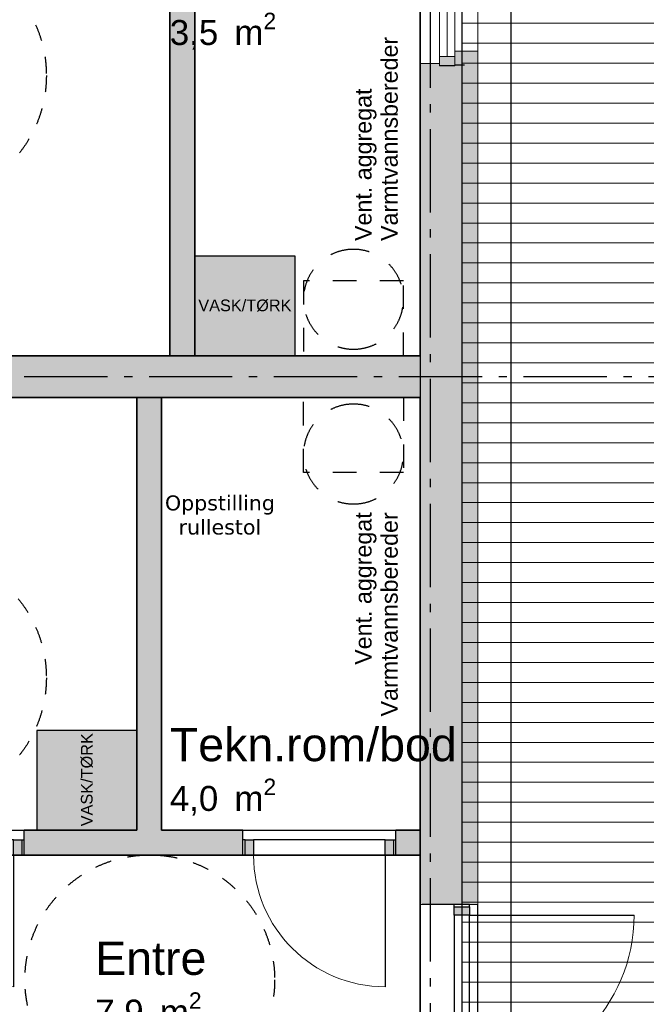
# Model space of a CAD drawing. Header units: millimetres. Extents: x 159314 to 204670, y 149478 to 189280.
# Tile 35 of 43: x 181694 to 185458, y 169323 to 175238. Entities that reach past the tile are written whole.
import ezdxf
from ezdxf.enums import TextEntityAlignment as Align

# ---------------------------------------------------------------- set-up
doc = ezdxf.new("R2010")
doc.units = ezdxf.units.MM
doc.header["$LTSCALE"] = 0.5
doc.header["$MEASUREMENT"] = 0
for name, pattern in [('Akselinje', [1500, 1000, -200, 100, -200]), ('PLINE', [0]), ('Små Stiplet', [564.444444, 282.222222, -282.222222]), ('Stipling', [400, 200, -200])]:
    doc.linetypes.add(name, pattern=pattern)
for name, color, linetype in [('0(Nye konstruksjoner)', 7, 'Continuous'), ('23-- Yttervegger (Skravur)(Nye konstruksjoner)', 7, 'Continuous'), ('23-- Yttervegger(Nye konstruksjoner)', 7, 'Continuous'), ('24-- Innervegger (Skravur)(Nye konstruksjoner)', 7, 'Continuous'), ('24-- Innervegger(Nye konstruksjoner)', 7, 'Continuous'), ('244- Vinduer_ dører_ foldevegger(Nye konstruksjoner)', 7, 'Continuous'), ('25-- Dekker(Nye konstruksjoner)', 7, 'Continuous'), ('251- Frittbærende dekker(Nye konstruksjoner)', 7, 'Continuous'), ('26-- Yttertak(Nye konstruksjoner)', 7, 'Continuous'), ('315- Utstyr for sanitærinstallasjoner (Skravur)(Nye konstruksjoner)', 7, 'Continuous'), ('315- Utstyr for sanitærinstallasjoner(Nye konstruksjoner)', 7, 'Continuous'), ('822- Modullinjer(Nye konstruksjoner)', 7, 'Continuous'), ('838- Annen tekst(Nye konstruksjoner)', 7, 'Continuous'), ('862- M___Nettoareal(Nye konstruksjoner)', 7, 'Continuous'), ('862- M___Nettoareal(Polylinje)(Nye konstruksjoner)', 7, 'Continuous'), ('862- M___Nettoareal(Tekst)(Nye konstruksjoner)', 7, 'Continuous'), ('878- Annen overflate_visuell informasjon_snusirkler(Nye konstruksjoner)', 7, 'Continuous')]:
    doc.layers.add(name, color=color, linetype=linetype)
for name, color, linetype, lineweight in [('234- Vinduer_ dører_ porter(Nye konstruksjoner)', 7, 'Continuous', 0), ('235- Utvendig kledning og overflate(Nye konstruksjoner)', 7, 'Continuous', 0), ('236- Innvendig kledning og overflate(Nye konstruksjoner)', 7, 'Continuous', 0), ('255- Gulvoverflate(Nye konstruksjoner)', 7, 'Continuous', 0)]:
    doc.layers.add(name, color=color, linetype=linetype, lineweight=lineweight)
doc.styles.add('GENERATED_STYLE_1', font='arial.ttf')
doc.styles.add('GENERATED_STYLE_2', font='verdana.ttf')
doc.styles.add('GENERATED_STYLE_4', font='arialbd.ttf')

# ---------------------------------------------------------------- blocks, each defined once
blk = doc.blocks.new('Leilighet 5_102_9_1', base_point=(175190.7, 178886))
at = {"layer": '862- M___Nettoareal(Polylinje)(Nye konstruksjoner)', "linetype": 'PLINE', "flags": 128}
blk.add_lwpolyline([(176598.9, 180733.7), (176598.9, 173218.7), (184098.9, 173218.7), (184098.9, 180733.7)], close=True, dxfattribs=at)
at = {"layer": '862- M___Nettoareal(Tekst)(Nye konstruksjoner)', "style": 'GENERATED_STYLE_1'}
for tag, height, p in [('DUMMY_861', 300, (176128.6, 179239.6)), ('ROOM_NAME', 300, (174252.9, 179171)), ('DUMMY_862', 150, (174252.9, 178768.2))]:
    blk.add_attdef(tag, text='', height=height, dxfattribs=at).set_placement(p, align=Align.TOP_LEFT)
blk = doc.blocks.new('Leilighet 6_102_10_1', base_point=(175190.7, 167498.2))
at = {"layer": '862- M___Nettoareal(Polylinje)(Nye konstruksjoner)', "linetype": 'PLINE', "flags": 128}
blk.add_lwpolyline([(176598.9, 172968.7), (176598.9, 165453.7), (184098.9, 165453.7), (184098.9, 172968.7)], close=True, dxfattribs=at)
at = {"layer": '862- M___Nettoareal(Tekst)(Nye konstruksjoner)', "style": 'GENERATED_STYLE_1'}
for tag, height, p in [('DUMMY_861', 300, (176128.6, 167851.8)), ('ROOM_NAME', 300, (174252.9, 167783.2)), ('DUMMY_862', 150, (174252.9, 167380.4))]:
    blk.add_attdef(tag, text='', height=height, dxfattribs=at).set_placement(p, align=Align.TOP_LEFT)
blk = doc.blocks.new('Tekn.rom_bod_104_14_1', base_point=(182887.9, 174191.4))
at = {"layer": '862- M___Nettoareal(Polylinje)(Nye konstruksjoner)', "linetype": 'PLINE', "flags": 128}
blk.add_lwpolyline([(184098.9, 173218.7), (184098.9, 175819), (182746.6, 175819), (182746.6, 173218.7)], close=True, dxfattribs=at)
at = {"layer": '862- M___Nettoareal(Tekst)(Nye konstruksjoner)', "insert": (182595.5, 175280), "char_height": 150, "attachment_point": 1, "style": 'GENERATED_STYLE_1'}
blk.add_mtext('\\A1;{\\pql;\\pt0,24100;\\fArial|b0|i0|c0|p0;\\W1.000000;3,5\\fArial|b0|i0|c0|p0;\\W1.000000;\\A1{\\H.66x;\\S^  ;}\\fArial|b0|i0|c0|p0;\\W1.000000; m\\fArial|b0|i0|c0|p0;\\W1.000000;\\A1{\\H.66x;\\S2^  ;}}', dxfattribs=at)
at = {"layer": '862- M___Nettoareal(Tekst)(Nye konstruksjoner)', "style": 'GENERATED_STYLE_1'}
for tag, height, p in [('DUMMY_861', 200, (184257.3, 175630.7)), ('ROOM_NAME', 200, (182595.5, 175585)), ('DUMMY_862', 150, (182595.5, 175316.4))]:
    blk.add_attdef(tag, text='', height=height, dxfattribs=at).set_placement(p, align=Align.TOP_LEFT)
blk = doc.blocks.new('Bad_103_15_1', base_point=(181261.3, 174831.7))
at = {"layer": '862- M___Nettoareal(Polylinje)(Nye konstruksjoner)', "linetype": 'PLINE', "flags": 128}
for points in [[(179846.2, 173218.7), (182596.6, 173218.7), (182596.6, 175819), (179846.2, 175819)], [(181041.2, 173469.5), (181551.2, 173469.5), (181551.2, 173219.5), (181041.2, 173219.5)]]:
    blk.add_lwpolyline(points, close=True, dxfattribs=at)
at = {"layer": '862- M___Nettoareal(Tekst)(Nye konstruksjoner)', "insert": (180560.7, 174901.3), "char_height": 150, "attachment_point": 1, "style": 'GENERATED_STYLE_1'}
blk.add_mtext('\\A1;{\\pql;\\pt0,24100;\\fArial|b0|i0|c0|p0;\\W1.000000;7,0\\fArial|b0|i0|c0|p0;\\W1.000000;\\A1{\\H.66x;\\S^  ;}\\fArial|b0|i0|c0|p0;\\W1.000000; m\\fArial|b0|i0|c0|p0;\\W1.000000;\\A1{\\H.66x;\\S2^  ;}}', dxfattribs=at)
at = {"layer": '862- M___Nettoareal(Tekst)(Nye konstruksjoner)', "style": 'GENERATED_STYLE_1'}
for tag, height, p in [('DUMMY_861', 200, (181048.7, 175252)), ('ROOM_NAME', 200, (180560.7, 175206.3)), ('DUMMY_862', 150, (180560.7, 174937.7))]:
    blk.add_attdef(tag, text='', height=height, dxfattribs=at).set_placement(p, align=Align.TOP_LEFT)
blk = doc.blocks.new('Entre_106_16_1', base_point=(182414.8, 170152.9))
at = {"layer": '862- M___Nettoareal(Polylinje)(Nye konstruksjoner)', "linetype": 'PLINE', "flags": 128}
blk.add_lwpolyline([(180348.9, 168113.7), (184098.9, 168113.7), (184098.9, 170218.3), (180348.9, 170218.3)], close=True, dxfattribs=at)
at = {"layer": '862- M___Nettoareal(Tekst)(Nye konstruksjoner)', "insert": (182147.5, 169394.7), "char_height": 150, "attachment_point": 1, "style": 'GENERATED_STYLE_1'}
blk.add_mtext('\\A1;{\\pql;\\pt0,24100;\\fArial|b0|i0|c0|p0;\\W1.000000;7,9\\fArial|b0|i0|c0|p0;\\W1.000000;\\A1{\\H.66x;\\S^  ;}\\fArial|b0|i0|c0|p0;\\W1.000000; m\\fArial|b0|i0|c0|p0;\\W1.000000;\\A1{\\H.66x;\\S2^  ;}}', dxfattribs=at)
at = {"layer": '862- M___Nettoareal(Tekst)(Nye konstruksjoner)', "style": 'GENERATED_STYLE_1'}
for tag, height, p in [('DUMMY_861', 200, (182803.1, 169745.4)), ('ROOM_NAME', 200, (182147.5, 169699.7)), ('DUMMY_862', 150, (182147.5, 169431.1))]:
    blk.add_attdef(tag, text='', height=height, dxfattribs=at).set_placement(p, align=Align.TOP_LEFT)
blk = doc.blocks.new('Bad_103_19_1', base_point=(181261.3, 171129.4))
at = {"layer": '862- M___Nettoareal(Polylinje)(Nye konstruksjoner)', "linetype": 'PLINE', "flags": 128}
blk.add_lwpolyline([(179846.2, 170368.3), (182396.6, 170368.3), (182396.6, 172968.7), (181515.2, 172968.7), (181005.2, 172968.7), (179846.2, 172968.7)], close=True, dxfattribs=at)
at = {"layer": '862- M___Nettoareal(Tekst)(Nye konstruksjoner)', "insert": (180560.7, 171198.9), "char_height": 150, "attachment_point": 1, "style": 'GENERATED_STYLE_1'}
blk.add_mtext('\\A1;{\\pql;\\pt0,24100;\\fArial|b0|i0|c0|p0;\\W1.000000;6,6\\fArial|b0|i0|c0|p0;\\W1.000000;\\A1{\\H.66x;\\S^  ;}\\fArial|b0|i0|c0|p0;\\W1.000000; m\\fArial|b0|i0|c0|p0;\\W1.000000;\\A1{\\H.66x;\\S2^  ;}}', dxfattribs=at)
at = {"layer": '862- M___Nettoareal(Tekst)(Nye konstruksjoner)', "style": 'GENERATED_STYLE_1'}
for tag, height, p in [('DUMMY_861', 200, (181048.7, 171549.6)), ('ROOM_NAME', 200, (180560.7, 171503.9)), ('DUMMY_862', 150, (180560.7, 171235.3))]:
    blk.add_attdef(tag, text='', height=height, dxfattribs=at).set_placement(p, align=Align.TOP_LEFT)
blk = doc.blocks.new('Tekn.rom_bod_104_32_1', base_point=(182887.9, 169589.9))
at = {"layer": '862- M___Nettoareal(Polylinje)(Nye konstruksjoner)', "linetype": 'PLINE', "flags": 128}
blk.add_lwpolyline([(184098.9, 172968.7), (182546.6, 172968.7), (182546.6, 170368.3), (184098.9, 170368.3)], close=True, dxfattribs=at)
at = {"layer": '862- M___Nettoareal(Tekst)(Nye konstruksjoner)', "insert": (182595.5, 170678.5), "char_height": 150, "attachment_point": 1, "style": 'GENERATED_STYLE_1'}
blk.add_mtext('\\A1;{\\pql;\\pt0,24100;\\fArial|b0|i0|c0|p0;\\W1.000000;4,0\\fArial|b0|i0|c0|p0;\\W1.000000;\\A1{\\H.66x;\\S^  ;}\\fArial|b0|i0|c0|p0;\\W1.000000; m\\fArial|b0|i0|c0|p0;\\W1.000000;\\A1{\\H.66x;\\S2^  ;}}', dxfattribs=at)
at = {"layer": '862- M___Nettoareal(Tekst)(Nye konstruksjoner)', "style": 'GENERATED_STYLE_1'}
for tag, height, p in [('DUMMY_861', 200, (184257.3, 171029.2)), ('ROOM_NAME', 200, (182595.5, 170983.5)), ('DUMMY_862', 150, (182595.5, 170714.9))]:
    blk.add_attdef(tag, text='', height=height, dxfattribs=at).set_placement(p, align=Align.TOP_LEFT)
blk = doc.blocks.new('Vindu[13]_1')
at = {"layer": '23-- Yttervegger (Skravur)(Nye konstruksjoner)', "linetype": 'Continuous'}
for points in [[(184215.9, 175451.2), (184215.9, 175395.2), (184307.9, 175395.2), (184307.9, 175451.2)], [(184307.9, 174961.2), (184307.9, 175017.2), (184215.9, 175017.2), (184215.9, 174961.2)]]:
    blk.add_hatch(color=256, dxfattribs=at).paths.add_polyline_path(points)
at = {"layer": '234- Vinduer_ dører_ porter(Nye konstruksjoner)', "linetype": 'PLINE'}
for p, q in [((184215.9, 175451.2), (184215.9, 175395.2)), ((184307.9, 175395.2), (184307.9, 175451.2)), ((184098.9, 175438.2), (184098.9, 174974.2)), ((184215.9, 175395.2), (184307.9, 175395.2)), ((184215.9, 175395.2), (184215.9, 175017.2)), ((184261.9, 175395.2), (184261.9, 175017.2)), ((184307.9, 175017.2), (184307.9, 175395.2)), ((184444.9, 175364.2), (184444.9, 175048.2)), ((184307.9, 175017.2), (184215.9, 175017.2)), ((184215.9, 175017.2), (184215.9, 174961.2)), ((184307.9, 174961.2), (184307.9, 175017.2))]:
    blk.add_line(p, q, dxfattribs=at)
at = {"layer": '235- Utvendig kledning og overflate(Nye konstruksjoner)', "linetype": 'PLINE'}
for p, q in [((184444.9, 175451.2), (184444.9, 175364.2)), ((184307.9, 175364.2), (184444.9, 175364.2)), ((184307.9, 175048.2), (184444.9, 175048.2)), ((184444.9, 174961.2), (184444.9, 175048.2))]:
    blk.add_line(p, q, dxfattribs=at)
at = {"layer": '236- Innvendig kledning og overflate(Nye konstruksjoner)', "linetype": 'PLINE'}
for p, q in [((184098.9, 175451.2), (184098.9, 175438.2)), ((184215.9, 175438.2), (184098.9, 175438.2)), ((184098.9, 174961.2), (184098.9, 174974.2)), ((184215.9, 174974.2), (184098.9, 174974.2))]:
    blk.add_line(p, q, dxfattribs=at)
at = {"layer": '244- Vinduer_ dører_ foldevegger(Nye konstruksjoner)', "linetype": 'PLINE'}
for p, q in [((184307.9, 175451.2), (184215.9, 175451.2)), ((184307.9, 175451.2), (184215.9, 175451.2)), ((184307.9, 174961.2), (184215.9, 174961.2)), ((184307.9, 174961.2), (184215.9, 174961.2))]:
    blk.add_line(p, q, dxfattribs=at)
blk = doc.blocks.new('Dør[5]_1')
at = {"layer": '23-- Yttervegger (Skravur)(Nye konstruksjoner)', "linetype": 'Continuous'}
for points in [[(184394.9, 169908.3), (184302.9, 169908.3), (184302.9, 169858.3), (184394.9, 169858.3)], [(184302.9, 168818.3), (184394.9, 168818.3), (184394.9, 168868.3), (184302.9, 168868.3)]]:
    blk.add_hatch(color=256, dxfattribs=at).paths.add_polyline_path(points)
at = {"layer": '234- Vinduer_ dører_ porter(Nye konstruksjoner)', "linetype": 'PLINE'}
blk.add_arc((184394.9, 169858.3), 990, 270, 0, dxfattribs=at)
at = {"layer": '235- Utvendig kledning og overflate(Nye konstruksjoner)', "linetype": 'PLINE'}
for p, q in [((184366.9, 169923.3), (184357.9, 169923.3)), ((184366.9, 169923.3), (184357.9, 169923.3)), ((184389.9, 169923.3), (184366.9, 169923.3)), ((184389.9, 169923.3), (184366.9, 169923.3)), ((184394.9, 169923.3), (184389.9, 169923.3)), ((184394.9, 169923.3), (184389.9, 169923.3)), ((184425.9, 169923.3), (184394.9, 169923.3)), ((184444.9, 169923.3), (184425.9, 169923.3)), ((184366.9, 168803.3), (184357.9, 168803.3)), ((184366.9, 168803.3), (184357.9, 168803.3)), ((184389.9, 168803.3), (184366.9, 168803.3)), ((184389.9, 168803.3), (184366.9, 168803.3)), ((184394.9, 168803.3), (184389.9, 168803.3)), ((184394.9, 168803.3), (184389.9, 168803.3)), ((184425.9, 168803.3), (184394.9, 168803.3)), ((184444.9, 168803.3), (184425.9, 168803.3))]:
    blk.add_line(p, q, dxfattribs=at)
at = {"layer": '236- Innvendig kledning og overflate(Nye konstruksjoner)', "linetype": 'PLINE'}
for p, q in [((184111.9, 169923.3), (184098.9, 169923.3)), ((184111.9, 168803.3), (184098.9, 168803.3))]:
    blk.add_line(p, q, dxfattribs=at)
at = {"layer": '244- Vinduer_ dører_ foldevegger(Nye konstruksjoner)', "linetype": 'PLINE'}
for p, q in [((184098.9, 168803.3), (184098.9, 169923.3)), ((184159.9, 169923.3), (184111.9, 169923.3)), ((184302.9, 169923.3), (184159.9, 169923.3)), ((184302.9, 169908.3), (184302.9, 169923.3)), ((184394.9, 169923.3), (184302.9, 169923.3)), ((184357.9, 169923.3), (184302.9, 169923.3)), ((184357.9, 169923.3), (184302.9, 169923.3)), ((184302.9, 169858.3), (184302.9, 169908.3)), ((184302.9, 169908.3), (184394.9, 169908.3)), ((184394.9, 169908.3), (184394.9, 169923.3)), ((184394.9, 169908.3), (184394.9, 169858.3)), ((184444.9, 168803.3), (184444.9, 169923.3)), ((184302.9, 169858.3), (184302.9, 168868.3)), ((184394.9, 169858.3), (184302.9, 169858.3)), ((184394.9, 168868.3), (184394.9, 169858.3)), ((184394.9, 169858.3), (185384.9, 169858.3)), ((184302.9, 168818.3), (184302.9, 168868.3)), ((184302.9, 168868.3), (184394.9, 168868.3)), ((184394.9, 168868.3), (184394.9, 168818.3)), ((184159.9, 168803.3), (184111.9, 168803.3)), ((184302.9, 168803.3), (184159.9, 168803.3)), ((184302.9, 168818.3), (184302.9, 168803.3)), ((184394.9, 168818.3), (184302.9, 168818.3)), ((184394.9, 168803.3), (184302.9, 168803.3)), ((184357.9, 168803.3), (184302.9, 168803.3)), ((184357.9, 168803.3), (184302.9, 168803.3)), ((184394.9, 168818.3), (184394.9, 168803.3))]:
    blk.add_line(p, q, dxfattribs=at)
blk = doc.blocks.new('Dør[13]_1')
at = {"layer": '24-- Innervegger (Skravur)(Nye konstruksjoner)', "linetype": 'Continuous'}
for points in [[(180815.9, 170310.3), (180815.9, 170218.3), (180865.9, 170218.3), (180865.9, 170310.3)], [(181705.9, 170218.3), (181705.9, 170310.3), (181655.9, 170310.3), (181655.9, 170218.3)]]:
    blk.add_hatch(color=256, dxfattribs=at).paths.add_polyline_path(points)
at = {"layer": '234- Vinduer_ dører_ porter(Nye konstruksjoner)', "linetype": 'PLINE'}
blk.add_arc((181655.9, 170218.3), 790, 180, 270, dxfattribs=at)
at = {"layer": '244- Vinduer_ dører_ foldevegger(Nye konstruksjoner)', "linetype": 'PLINE'}
for p, q in [((180800.9, 170368.3), (181720.9, 170368.3)), ((180800.9, 170310.3), (180800.9, 170368.3)), ((181720.9, 170310.3), (181720.9, 170368.3)), ((180815.9, 170310.3), (180800.9, 170310.3)), ((180800.9, 170218.3), (180800.9, 170310.3)), ((180800.9, 170218.3), (180800.9, 170310.3)), ((180800.9, 170218.3), (180800.9, 170310.3)), ((180815.9, 170310.3), (180865.9, 170310.3)), ((180815.9, 170218.3), (180815.9, 170310.3)), ((181655.9, 170310.3), (180865.9, 170310.3)), ((180865.9, 170310.3), (180865.9, 170218.3)), ((181655.9, 170218.3), (181655.9, 170310.3)), ((181655.9, 170310.3), (181705.9, 170310.3)), ((181705.9, 170310.3), (181720.9, 170310.3)), ((181705.9, 170310.3), (181705.9, 170218.3)), ((181720.9, 170218.3), (181720.9, 170310.3)), ((181720.9, 170218.3), (181720.9, 170310.3)), ((181720.9, 170218.3), (181720.9, 170310.3)), ((180800.9, 170218.3), (181720.9, 170218.3)), ((180815.9, 170218.3), (180800.9, 170218.3)), ((180865.9, 170218.3), (180815.9, 170218.3)), ((180865.9, 170218.3), (181655.9, 170218.3)), ((181705.9, 170218.3), (181655.9, 170218.3)), ((181655.9, 170218.3), (181655.9, 169428.3)), ((181705.9, 170218.3), (181720.9, 170218.3))]:
    blk.add_line(p, q, dxfattribs=at)
blk = doc.blocks.new('Dør[14]_1')
at = {"layer": '24-- Innervegger (Skravur)(Nye konstruksjoner)', "linetype": 'Continuous'}
for points in [[(183048.9, 170310.3), (183048.9, 170218.3), (183098.9, 170218.3), (183098.9, 170310.3)], [(183938.9, 170218.3), (183938.9, 170310.3), (183888.9, 170310.3), (183888.9, 170218.3)]]:
    blk.add_hatch(color=256, dxfattribs=at).paths.add_polyline_path(points)
at = {"layer": '234- Vinduer_ dører_ porter(Nye konstruksjoner)', "linetype": 'PLINE'}
blk.add_arc((183888.9, 170218.3), 790, 180, 270, dxfattribs=at)
at = {"layer": '244- Vinduer_ dører_ foldevegger(Nye konstruksjoner)', "linetype": 'PLINE'}
for p, q in [((183033.9, 170368.3), (183953.9, 170368.3)), ((183033.9, 170310.3), (183033.9, 170368.3)), ((183953.9, 170310.3), (183953.9, 170368.3)), ((183048.9, 170310.3), (183033.9, 170310.3)), ((183033.9, 170218.3), (183033.9, 170310.3)), ((183033.9, 170218.3), (183033.9, 170310.3)), ((183033.9, 170218.3), (183033.9, 170310.3)), ((183048.9, 170310.3), (183098.9, 170310.3)), ((183048.9, 170218.3), (183048.9, 170310.3)), ((183888.9, 170310.3), (183098.9, 170310.3)), ((183098.9, 170310.3), (183098.9, 170218.3)), ((183888.9, 170218.3), (183888.9, 170310.3)), ((183888.9, 170310.3), (183938.9, 170310.3)), ((183938.9, 170310.3), (183953.9, 170310.3)), ((183938.9, 170310.3), (183938.9, 170218.3)), ((183953.9, 170218.3), (183953.9, 170310.3)), ((183953.9, 170218.3), (183953.9, 170310.3)), ((183953.9, 170218.3), (183953.9, 170310.3)), ((183033.9, 170218.3), (183953.9, 170218.3)), ((183048.9, 170218.3), (183033.9, 170218.3)), ((183098.9, 170218.3), (183048.9, 170218.3)), ((183098.9, 170218.3), (183888.9, 170218.3)), ((183938.9, 170218.3), (183888.9, 170218.3)), ((183888.9, 170218.3), (183888.9, 169428.3)), ((183938.9, 170218.3), (183953.9, 170218.3))]:
    blk.add_line(p, q, dxfattribs=at)
blk = doc.blocks.new('Vaskemaskin[11]_1', base_point=(183046.6, 173218.7))
at = {"layer": '315- Utstyr for sanitærinstallasjoner (Skravur)(Nye konstruksjoner)', "linetype": 'Continuous'}
blk.add_hatch(color=256, dxfattribs=at).paths.add_polyline_path([(182746.6, 173218.7), (183346.6, 173218.7), (183346.6, 173818.7), (182746.6, 173818.7)])
at = {"layer": '315- Utstyr for sanitærinstallasjoner(Nye konstruksjoner)', "linetype": 'Continuous', "flags": 128}
blk.add_lwpolyline([(182746.6, 173218.7), (182746.6, 173818.7), (183346.6, 173818.7), (183346.6, 173218.7)], close=True, dxfattribs=at)
at = {"layer": '315- Utstyr for sanitærinstallasjoner(Nye konstruksjoner)', "linetype": 'Continuous', "style": 'GENERATED_STYLE_1'}
blk.add_attdef('stDisplayText', text='', height=70, dxfattribs=at).set_placement((183046.6, 173521.9), align=Align.MIDDLE_CENTER)
blk = doc.blocks.new('Vaskemaskin[19]_1', base_point=(182396.6, 170668.7))
at = {"layer": '315- Utstyr for sanitærinstallasjoner (Skravur)(Nye konstruksjoner)', "linetype": 'Continuous'}
blk.add_hatch(color=256, dxfattribs=at).paths.add_polyline_path([(182396.6, 170968.7), (181796.6, 170968.7), (181796.6, 170368.7), (182396.6, 170368.7)])
at = {"layer": '315- Utstyr for sanitærinstallasjoner(Nye konstruksjoner)', "linetype": 'Continuous', "flags": 128}
blk.add_lwpolyline([(182396.6, 170968.7), (181796.6, 170968.7), (181796.6, 170368.7), (182396.6, 170368.7)], close=True, dxfattribs=at)
at = {"layer": '315- Utstyr for sanitærinstallasjoner(Nye konstruksjoner)', "linetype": 'Continuous', "style": 'GENERATED_STYLE_1'}
blk.add_attdef('stDisplayText', text='', height=70, rotation=90, dxfattribs=at).set_placement((182096.6, 170672), align=Align.MIDDLE_CENTER)
blk = doc.blocks.new('Standard grid marker[152]_1', base_point=(171771, 173093.7))
at = {"layer": '822- Modullinjer(Nye konstruksjoner)', "linetype": 'Akselinje'}
blk.add_line((171971, 173093.7), (202944.9, 173093.7), dxfattribs=at)
at = {"layer": '822- Modullinjer(Nye konstruksjoner)', "style": 'GENERATED_STYLE_4'}
for tag, p in [('AC_MarkerText_1_0', (171271, 173268.7)), ('AC_MarkerText_1_1', (203644.9, 173268.7))]:
    blk.add_attdef(tag, text='', height=350, dxfattribs=at).set_placement(p, align=Align.TOP_CENTER)
blk = doc.blocks.new('Standard grid marker[154]_1', base_point=(184158.9, 188279.7))
at = {"layer": '822- Modullinjer(Nye konstruksjoner)', "linetype": 'Akselinje'}
blk.add_line((184158.9, 188079.7), (184158.9, 150687.7), dxfattribs=at)
at = {"layer": '822- Modullinjer(Nye konstruksjoner)', "style": 'GENERATED_STYLE_4'}
for tag, p in [('AC_MarkerText_1_0', (184158.9, 188954.7)), ('AC_MarkerText_1_1', (184158.9, 150162.7))]:
    blk.add_attdef(tag, text='', height=350, rotation=360, dxfattribs=at).set_placement(p, align=Align.TOP_CENTER)

msp = doc.modelspace()

# ---------------------------------------------------------------- hatches: boundary and pattern name
at = {"layer": '23-- Yttervegger (Skravur)(Nye konstruksjoner)', "linetype": 'Continuous'}
for points in [[(184444.9, 175048.2), (184307.9, 175048.2), (184307.9, 175029.2), (184425.9, 175029.2), (184425.9, 174961.2), (184444.9, 174961.2)], [(184098.9, 174961.2), (184111.9, 174961.2), (184215.9, 174961.2), (184215.9, 174974.2), (184098.9, 174974.2)], [(184425.9, 175029.2), (184307.9, 175029.2), (184307.9, 174993.2), (184389.9, 174993.2), (184389.9, 174961.2), (184425.9, 174961.2)], [(184389.9, 174993.2), (184307.9, 174993.2), (184307.9, 174970.2), (184366.9, 174970.2), (184366.9, 174961.2), (184389.9, 174961.2)], [(184098.9, 173218.7), (184111.9, 173218.7), (184111.9, 174961.2), (184098.9, 174961.2)], [(184111.9, 173218.7), (184159.9, 173218.7), (184159.9, 174961.2), (184111.9, 174961.2)], [(184215.9, 174961.2), (184159.9, 174961.2), (184159.9, 169923.3), (184357.9, 169923.3), (184357.9, 174961.2), (184307.9, 174961.2)], [(184366.9, 174970.2), (184307.9, 174970.2), (184307.9, 174961.2), (184357.9, 174961.2), (184366.9, 174961.2)], [(184357.9, 174961.2), (184357.9, 169923.3), (184366.9, 169923.3), (184366.9, 174961.2)], [(184366.9, 174961.2), (184366.9, 169923.3), (184389.9, 169923.3), (184389.9, 174961.2)], [(184389.9, 174961.2), (184389.9, 169923.3), (184425.9, 169923.3), (184425.9, 174961.2)], [(184425.9, 169923.3), (184444.9, 169923.3), (184444.9, 174961.2), (184425.9, 174961.2)], [(184098.9, 172968.7), (184098.9, 169923.3), (184111.9, 169923.3), (184111.9, 172968.7)], [(184111.9, 169923.3), (184159.9, 169923.3), (184159.9, 172968.7), (184111.9, 172968.7)]]:
    msp.add_hatch(color=256, dxfattribs=at).paths.add_polyline_path(points)
at = {"layer": '24-- Innervegger (Skravur)(Nye konstruksjoner)', "linetype": 'Continuous'}
for points in [[(182746.6, 173218.7), (182746.6, 175819), (182596.6, 175819), (182596.6, 173218.7)], [(176598.9, 172968.7), (184098.9, 172968.7), (184098.9, 173218.7), (176598.9, 173218.7)], [(184098.9, 173218.7), (184098.9, 172968.7), (184111.9, 172968.7), (184111.9, 173218.7)], [(184111.9, 173218.7), (184111.9, 172968.7), (184159.9, 172968.7), (184159.9, 173218.7)], [(182396.6, 172968.7), (182396.6, 170368.3), (182546.6, 170368.3), (182546.6, 172968.7)], [(181720.9, 170218.3), (183033.9, 170218.3), (183033.9, 170368.3), (181720.9, 170368.3)], [(183953.9, 170218.3), (184098.8, 170218.3), (184098.8, 170368.3), (183953.9, 170368.3)]]:
    msp.add_hatch(color=256, dxfattribs=at).paths.add_polyline_path(points)
at = {"layer": '255- Gulvoverflate(Nye konstruksjoner)', "linetype": 'Continuous'}
h = msp.add_hatch(dxfattribs=at)
h.set_pattern_fill('LINJER_120_MM_0001', color=256, style=0, pattern_type=2)
h.set_pattern_definition([(0, (188973.87, 180376.58), (0, 120), [])])
h.paths.add_polyline_path([(182885.5, 163179.7), (195827.9, 163179.7), (195827.9, 165203.7), (186264.9, 165203.7), (186264.9, 171018.7), (194294.9, 171018.7), (194294.9, 177287.7), (194294.9, 183129.7), (186222.9, 183129.7), (186222.9, 180629.7), (184348.9, 180629.7), (184348.9, 165107.7), (182885.5, 165107.7)])

# ---------------------------------------------------------------- linework, layer by layer
at = {"layer": '23-- Yttervegger(Nye konstruksjoner)', "linetype": 'PLINE'}
for p, q in [((184307.9, 174961.2), (184215.9, 174961.2)), ((184159.9, 169923.3), (184111.9, 169923.3)), ((184302.9, 169923.3), (184159.9, 169923.3)), ((184357.9, 169923.3), (184302.9, 169923.3))]:
    msp.add_line(p, q, dxfattribs=at)
at = {"layer": '235- Utvendig kledning og overflate(Nye konstruksjoner)', "linetype": 'PLINE'}
for p, q in [((184307.9, 175048.2), (184444.9, 175048.2)), ((184444.9, 174961.2), (184444.9, 175048.2)), ((184366.9, 169923.3), (184357.9, 169923.3)), ((184389.9, 169923.3), (184366.9, 169923.3)), ((184394.9, 169923.3), (184389.9, 169923.3)), ((184425.9, 169923.3), (184394.9, 169923.3)), ((184444.9, 169923.3), (184425.9, 169923.3))]:
    msp.add_line(p, q, dxfattribs=at)
at = {"layer": '235- Utvendig kledning og overflate(Nye konstruksjoner)', "linetype": 'PLINE', "flags": 128}
msp.add_lwpolyline([(184444.9, 169923.3), (184444.9, 174961.2)], dxfattribs=at)
at = {"layer": '236- Innvendig kledning og overflate(Nye konstruksjoner)', "linetype": 'PLINE'}
for p, q in [((184215.9, 174974.2), (184098.9, 174974.2)), ((184098.9, 174961.2), (184098.9, 174974.2)), ((184111.9, 169923.3), (184098.9, 169923.3))]:
    msp.add_line(p, q, dxfattribs=at)
at = {"layer": '236- Innvendig kledning og overflate(Nye konstruksjoner)', "linetype": 'PLINE', "flags": 128}
for points in [[(184098.9, 174961.2), (184098.9, 173218.7)], [(184098.9, 172968.7), (184098.9, 169923.3)]]:
    msp.add_lwpolyline(points, dxfattribs=at)
at = {"layer": '24-- Innervegger(Nye konstruksjoner)', "linetype": 'PLINE'}
for p, q in [((181720.9, 170310.3), (181720.9, 170368.3)), ((183033.9, 170310.3), (183033.9, 170368.3)), ((183953.9, 170310.3), (183953.9, 170368.3)), ((181720.9, 170218.3), (181720.9, 170310.3)), ((183033.9, 170218.3), (183033.9, 170310.3)), ((183953.9, 170218.3), (183953.9, 170310.3))]:
    msp.add_line(p, q, dxfattribs=at)
at = {"layer": '24-- Innervegger(Nye konstruksjoner)', "linetype": 'PLINE', "flags": 128}
for points in [[(182596.6, 175819), (182596.6, 173218.7)], [(182746.6, 173218.7), (182746.6, 175819)], [(184098.9, 173218.7), (179846.2, 173218.7)], [(182596.6, 173218.7), (182746.6, 173218.7)], [(179846.2, 172968.7), (184098.9, 172968.7)], [(182396.6, 172968.7), (182396.6, 170368.3)], [(182546.6, 172968.7), (182396.6, 172968.7)], [(182546.6, 170368.3), (182546.6, 172968.7)], [(182396.6, 170368.3), (181720.9, 170368.3)], [(183033.9, 170368.3), (182546.6, 170368.3)], [(184098.8, 170368.3), (183953.9, 170368.3)], [(184098.8, 170368.3), (184098.8, 170218.3)], [(181720.9, 170218.3), (183033.9, 170218.3)], [(183953.9, 170218.3), (184098.8, 170218.3)]]:
    msp.add_lwpolyline(points, dxfattribs=at)
at = {"layer": '25-- Dekker(Nye konstruksjoner)', "linetype": 'PLINE', "flags": 128}
msp.add_lwpolyline([(182885.5, 163179.7), (195827.9, 163179.7), (195827.9, 165203.7), (186264.9, 165203.7), (186264.9, 171018.7), (194294.9, 171018.7), (194294.9, 177287.7), (194294.9, 183129.7), (186222.9, 183129.7), (186222.9, 180629.7), (184348.9, 180629.7), (184348.9, 165107.7), (182885.5, 165107.7)], close=True, dxfattribs=at)
at = {"layer": '251- Frittbærende dekker(Nye konstruksjoner)', "linetype": 'PLINE', "flags": 128}
msp.add_lwpolyline([(184348.9, 165107.7), (182722.9, 165107.7), (182722.9, 163179.7), (196044.9, 163179.7), (196044.9, 165549.7), (194744.9, 165549.7), (194744.9, 165107.7), (186264.9, 165107.7), (186264.9, 171289.7), (186514.9, 171289.7), (186514.9, 178318.7), (184348.9, 178318.7)], close=True, dxfattribs=at)
at = {"layer": '26-- Yttertak(Nye konstruksjoner)', "linetype": 'PLINE', "flags": 128}
for points in [[(184644.9, 181179.7), (184644.8, 165007.7)], [(184098.9, 180733.7), (184098.8, 165453.7)]]:
    msp.add_lwpolyline(points, dxfattribs=at)
at = {"layer": '315- Utstyr for sanitærinstallasjoner(Nye konstruksjoner)', "linetype": 'Små Stiplet'}
for points in [[(183698.9, 173258.5, -1), (183698.9, 173858.5, -1)], [(183698.9, 172928.8, 1), (183698.9, 172328.8, 1)]]:
    msp.add_lwpolyline(points, format="xyb", close=True, dxfattribs=at)
for points in [[(183998.9, 173218.7), (183998.9, 173668.7), (183398.9, 173668.7), (183398.9, 173218.7)], [(183998.9, 172968.7), (183998.9, 172518.7), (183398.9, 172518.7), (183398.9, 172968.7)]]:
    msp.add_lwpolyline(points, close=True, dxfattribs=at)
at = {"layer": '878- Annen overflate_visuell informasjon_snusirkler(Nye konstruksjoner)', "linetype": 'Stipling'}
for centre in [(181104, 174902.7), (181104, 171284.7), (182475.3, 169470.4)]:
    msp.add_circle(centre, 750, dxfattribs=at)

# ---------------------------------------------------------------- block references
at = {"layer": '244- Vinduer_ dører_ foldevegger(Nye konstruksjoner)', "linetype": 'PLINE'}
for name in ['Vindu[13]_1', 'Dør[13]_1', 'Dør[14]_1', 'Dør[5]_1']:
    msp.add_blockref(name, (0, 0), dxfattribs=at)
at = {"layer": '315- Utstyr for sanitærinstallasjoner(Nye konstruksjoner)', "linetype": 'Continuous'}
ref = msp.add_blockref('Vaskemaskin[11]_1', (183046.6, 173218.7), dxfattribs=at)
ref.add_attrib('stDisplayText', 'VASK/TØRK', dxfattribs={"color": 7, "linetype": 'Continuous', "height": 70, "style": 'GENERATED_STYLE_1'}).set_placement((183046.6, 173521.9), align=Align.MIDDLE_CENTER)
ref = msp.add_blockref('Vaskemaskin[19]_1', (182396.6, 170668.7), dxfattribs=at)
ref.add_attrib('stDisplayText', 'VASK/TØRK', dxfattribs={"color": 7, "linetype": 'Continuous', "height": 70, "rotation": 90, "style": 'GENERATED_STYLE_1'}).set_placement((182096.6, 170672), align=Align.MIDDLE_CENTER)
at = {"layer": '822- Modullinjer(Nye konstruksjoner)', "linetype": 'PLINE'}
for name, p in [('Standard grid marker[154]_1', (184158.9, 188279.7)), ('Standard grid marker[152]_1', (171771, 173093.7))]:
    msp.add_blockref(name, p, dxfattribs=at)
at = {"layer": '862- M___Nettoareal(Nye konstruksjoner)', "linetype": 'Continuous'}
for name, p in [('Leilighet 5_102_9_1', (175190.7, 178886)), ('Leilighet 6_102_10_1', (175190.7, 167498.2))]:
    msp.add_blockref(name, p, dxfattribs=at)
ref = msp.add_blockref('Bad_103_15_1', (181261.3, 174831.7), dxfattribs=at)
ref.add_attrib('ROOM_NAME', 'Bad', dxfattribs={"layer": '862- M___Nettoareal(Tekst)(Nye konstruksjoner)', "color": 7, "height": 200, "style": 'GENERATED_STYLE_1'}).set_placement((180560.7, 175206.3), align=Align.TOP_LEFT)
ref = msp.add_blockref('Tekn.rom_bod_104_14_1', (182887.9, 174191.4), dxfattribs=at)
ref.add_attrib('ROOM_NAME', 'Tekn.rom/bod', dxfattribs={"layer": '862- M___Nettoareal(Tekst)(Nye konstruksjoner)', "color": 7, "height": 200, "style": 'GENERATED_STYLE_1'}).set_placement((182595.5, 175585), align=Align.TOP_LEFT)
ref = msp.add_blockref('Bad_103_19_1', (181261.3, 171129.4), dxfattribs=at)
ref.add_attrib('ROOM_NAME', 'Bad', dxfattribs={"layer": '862- M___Nettoareal(Tekst)(Nye konstruksjoner)', "color": 7, "height": 200, "style": 'GENERATED_STYLE_1'}).set_placement((180560.7, 171503.9), align=Align.TOP_LEFT)
ref = msp.add_blockref('Tekn.rom_bod_104_32_1', (182887.9, 169589.9), dxfattribs=at)
ref.add_attrib('ROOM_NAME', 'Tekn.rom/bod', dxfattribs={"layer": '862- M___Nettoareal(Tekst)(Nye konstruksjoner)', "color": 7, "height": 200, "style": 'GENERATED_STYLE_1'}).set_placement((182595.5, 170983.5), align=Align.TOP_LEFT)
ref = msp.add_blockref('Entre_106_16_1', (182414.8, 170152.9), dxfattribs=at)
ref.add_attrib('ROOM_NAME', 'Entre', dxfattribs={"layer": '862- M___Nettoareal(Tekst)(Nye konstruksjoner)', "color": 7, "height": 200, "style": 'GENERATED_STYLE_1'}).set_placement((182147.5, 169699.7), align=Align.TOP_LEFT)

# ---------------------------------------------------------------- texts
at = {"layer": '0(Nye konstruksjoner)', "linetype": 'Continuous', "insert": (182896.6, 172143.4), "char_height": 90, "attachment_point": 8, "line_spacing_factor": 0.966296, "style": 'GENERATED_STYLE_2'}
msp.add_mtext('\\A1;{\\pqc;\\fVerdana|b0|i0|c0|p0;\\W1.000000;Oppstilling\\P\\pqc;\\fVerdana|b0|i0|c0|p0;\\W1.000000;rullestol}', dxfattribs=at)
at = {"layer": '838- Annen tekst(Nye konstruksjoner)', "linetype": 'Continuous', "char_height": 100, "rotation": 90, "line_spacing_factor": 0.942898, "style": 'GENERATED_STYLE_1'}
for s, insert, attachment_point in [('\\A1;{\\pql;\\fArial|b0|i0|c0|p0;\\W1.000000;Vent. aggregat\\P\\pql;\\fArial|b0|i0|c0|p0;\\W1.000000;Varmtvannsbereder}', (183707.4, 173908.5), 1), ('\\A1;{\\pqr;\\fArial|b0|i0|c0|p0;\\W1.000000;Vent. aggregat\\P\\pqr;\\fArial|b0|i0|c0|p0;\\W1.000000;Varmtvannsbereder}', (183707.4, 172278.8), 3)]:
    msp.add_mtext(s, dxfattribs=dict(at, insert=insert, attachment_point=attachment_point))

doc.saveas('drawing.dxf')
